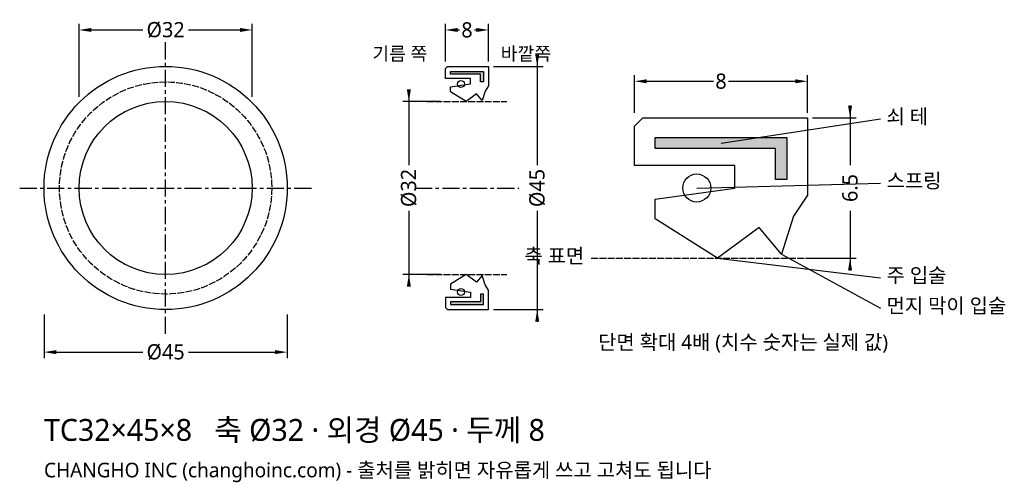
# Model space of a CAD drawing. Header units: millimetres. Extents: x -27 to 155, y -54 to 31.
import ezdxf

# ---------------------------------------------------------------- set-up
doc = ezdxf.new("R2010")
doc.units = ezdxf.units.MM
doc.linetypes.add('CENTER', pattern=[5.08, 3.175, -0.635, 0.635, -0.635])
doc.linetypes.add('DASHED', pattern=[1.524, 1.27, -0.254])
for name, color, linetype in [('문자', 7, 'CONTINUOUS'), ('쇠테', 8, 'CONTINUOUS'), ('숨은선', 3, 'DASHED'), ('외형선', 7, 'CONTINUOUS'), ('중심선', 1, 'CENTER'), ('치수', 4, 'CONTINUOUS')]:
    doc.layers.add(name, color=color, linetype=linetype)
doc.styles.add('CH_KOR', font='malgun.ttf')
doc.dimstyles.new('CH_DIM', dxfattribs={"dimtxt": 2.5, "dimasz": 2, "dimexe": 1, "dimexo": 0.8, "dimgap": 0.8, "dimtad": 1, "dimdec": 1, "dimdsep": 46, "dimtxsty": 'CH_KOR', "dimcen": 2.5, "dimclrd": 4, "dimclre": 4, "dimclrt": 4, "dimazin": 3, "dimtfac": 1, "dimtmove": 0, "dimatfit": 3})

# ---------------------------------------------------------------- blocks, each defined once
blk = doc.blocks.new('_CLOSEDFILLED')
at = {"color": 0, "linetype": 'BYBLOCK'}
blk.add_solid([(-1, 0.164), (0, 0), (-1, -0.164)], dxfattribs=at)
blk = doc.blocks.new('*D1')
at = {"color": 4}
for p, q in [((-22.5, -23.4), (-22.5, -31.5)), ((22.5, -23.4), (22.5, -31.5)), ((-20.25, -30.375), (-4.21875, -30.375)), ((4.21875, -30.375), (20.25, -30.375))]:
    blk.add_line(p, q, dxfattribs=at)
at = {"layer": 'Defpoints'}
for p in [(-22.5, -22.5), (22.5, -22.5), (-22.5, -30.375)]:
    blk.add_point(p, dxfattribs=at)
at = {"layer": '치수', "color": 4, "xscale": 2.25, "yscale": 2.25, "rotation": 180}
blk.add_blockref('_CLOSEDFILLED', (-22.5, -30.375), dxfattribs=at)
at = {"layer": '치수', "color": 4, "xscale": 2.25, "yscale": 2.25}
blk.add_blockref('_CLOSEDFILLED', (22.5, -30.375), dxfattribs=at)
at = {"layer": '치수', "color": 4, "insert": (0, -30.375), "char_height": 2.8125, "attachment_point": 5, "style": 'CH_KOR'}
blk.add_mtext('Ø45', dxfattribs=at)
blk = doc.blocks.new('*D2')
at = {"color": 4}
for p, q in [((-16, 16.9), (-16, 30.375)), ((-13.75, 29.25), (-4.21875, 29.25)), ((4.21875, 29.25), (13.75, 29.25)), ((16, 16.9), (16, 30.375))]:
    blk.add_line(p, q, dxfattribs=at)
at = {"layer": 'Defpoints'}
for p in [(-16, 29.25), (-16, 16), (16, 16)]:
    blk.add_point(p, dxfattribs=at)
at = {"layer": '치수', "color": 4, "xscale": 2.25, "yscale": 2.25, "rotation": 180}
blk.add_blockref('_CLOSEDFILLED', (-16, 29.25), dxfattribs=at)
at = {"layer": '치수', "color": 4, "xscale": 2.25, "yscale": 2.25}
blk.add_blockref('_CLOSEDFILLED', (16, 29.25), dxfattribs=at)
at = {"layer": '치수', "color": 4, "insert": (0, 29.25), "char_height": 2.8125, "attachment_point": 5, "style": 'CH_KOR'}
blk.add_mtext('Ø32', dxfattribs=at)
blk = doc.blocks.new('*D3')
at = {"color": 4}
for p, q in [((51.75, 23.4), (51.75, 30.375)), ((54, 29.25), (54.34375, 29.25)), ((57.15625, 29.25), (57.5, 29.25)), ((59.75, 23.4), (59.75, 30.375))]:
    blk.add_line(p, q, dxfattribs=at)
at = {"layer": 'Defpoints'}
for p in [(51.75, 29.25), (51.75, 22.5), (59.75, 22.5)]:
    blk.add_point(p, dxfattribs=at)
at = {"layer": '치수', "color": 4, "xscale": 2.25, "yscale": 2.25, "rotation": 180}
blk.add_blockref('_CLOSEDFILLED', (51.75, 29.25), dxfattribs=at)
at = {"layer": '치수', "color": 4, "xscale": 2.25, "yscale": 2.25}
blk.add_blockref('_CLOSEDFILLED', (59.75, 29.25), dxfattribs=at)
at = {"layer": '치수', "color": 4, "insert": (55.75, 29.25), "char_height": 2.8125, "attachment_point": 5, "style": 'CH_KOR'}
blk.add_mtext('8', dxfattribs=at)
blk = doc.blocks.new('*D4')
at = {"color": 4}
for p, q in [((68.75, 24.75), (68.75, 4.21875)), ((60.65, 22.5), (69.875, 22.5)), ((68.75, -4.21875), (68.75, -24.75)), ((60.65, -22.5), (69.875, -22.5))]:
    blk.add_line(p, q, dxfattribs=at)
at = {"layer": 'Defpoints'}
for p in [(59.75, 22.5), (68.75, 22.5), (59.75, -22.5)]:
    blk.add_point(p, dxfattribs=at)
at = {"layer": '치수', "color": 4, "xscale": 2.25, "yscale": 2.25}
for p, rotation in [((68.75, 22.5), 270), ((68.75, -22.5), 90)]:
    blk.add_blockref('_CLOSEDFILLED', p, dxfattribs=dict(at, rotation=rotation))
at = {"layer": '치수', "color": 4, "insert": (68.75, 0), "char_height": 2.8125, "attachment_point": 5, "rotation": 90, "style": 'CH_KOR'}
blk.add_mtext('Ø45', dxfattribs=at)
blk = doc.blocks.new('*D5')
at = {"color": 4}
for p, q in [((45, 18.25), (45, 4.21875)), ((50.85, 16), (43.875, 16)), ((45, -4.21875), (45, -18.25)), ((50.85, -16), (43.875, -16))]:
    blk.add_line(p, q, dxfattribs=at)
at = {"layer": 'Defpoints'}
for p in [(45, 16), (51.75, 16), (51.75, -16)]:
    blk.add_point(p, dxfattribs=at)
at = {"layer": '치수', "color": 4, "xscale": 2.25, "yscale": 2.25}
for p, rotation in [((45, 16), 270), ((45, -16), 90)]:
    blk.add_blockref('_CLOSEDFILLED', p, dxfattribs=dict(at, rotation=rotation))
at = {"layer": '치수', "color": 4, "insert": (45, 0), "char_height": 2.8125, "attachment_point": 5, "rotation": 90, "style": 'CH_KOR'}
blk.add_mtext('Ø32', dxfattribs=at)
blk = doc.blocks.new('*D6')
at = {"color": 4}
for p, q in [((86.75, 13.9), (86.75, 20.875)), ((118.75, 13.9), (118.75, 20.875)), ((89, 19.75), (101.34375, 19.75)), ((104.15625, 19.75), (116.5, 19.75))]:
    blk.add_line(p, q, dxfattribs=at)
at = {"layer": 'Defpoints'}
for p in [(86.75, 19.75), (86.75, 13), (118.75, 13)]:
    blk.add_point(p, dxfattribs=at)
at = {"layer": '치수', "color": 4, "xscale": 2.25, "yscale": 2.25, "rotation": 180}
blk.add_blockref('_CLOSEDFILLED', (86.75, 19.75), dxfattribs=at)
at = {"layer": '치수', "color": 4, "xscale": 2.25, "yscale": 2.25}
blk.add_blockref('_CLOSEDFILLED', (118.75, 19.75), dxfattribs=at)
at = {"layer": '치수', "color": 4, "insert": (102.75, 19.75), "char_height": 2.8125, "attachment_point": 5, "style": 'CH_KOR'}
blk.add_mtext('8', dxfattribs=at)
blk = doc.blocks.new('*D7')
at = {"color": 4}
for p, q in [((126.625, 15.25), (126.625, 4.21875)), ((119.65, 13), (127.75, 13)), ((126.625, -4.21875), (126.625, -15.25)), ((119.65, -13), (127.75, -13))]:
    blk.add_line(p, q, dxfattribs=at)
at = {"layer": 'Defpoints'}
for p in [(118.75, 13), (126.625, 13), (118.75, -13)]:
    blk.add_point(p, dxfattribs=at)
at = {"layer": '치수', "color": 4, "xscale": 2.25, "yscale": 2.25}
for p, rotation in [((126.625, 13), 270), ((126.625, -13), 90)]:
    blk.add_blockref('_CLOSEDFILLED', p, dxfattribs=dict(at, rotation=rotation))
at = {"layer": '치수', "color": 4, "insert": (126.625, 0), "char_height": 2.8125, "attachment_point": 5, "rotation": 90, "style": 'CH_KOR'}
blk.add_mtext('6.5', dxfattribs=at)

msp = doc.modelspace()

# ---------------------------------------------------------------- hatches: boundary and pattern name
at = {"layer": '쇠테'}
for points in [[(52.71, 21.59), (58.79, 21.59), (58.79, 19.64), (58.27, 19.64), (58.27, 21.07), (52.71, 21.07)], [(90.59, 9.36), (114.91, 9.36), (114.91, 1.56), (112.83, 1.56), (112.83, 7.28), (90.59, 7.28)], [(52.71, -21.59), (58.79, -21.59), (58.79, -19.64), (58.27, -19.64), (58.27, -21.07), (52.71, -21.07)]]:
    msp.add_hatch(color=8, dxfattribs=at).paths.add_polyline_path(points)

# ---------------------------------------------------------------- linework, layer by layer
for points in [[(52.71, 21.59), (58.79, 21.59), (58.79, 19.64), (58.27, 19.64), (58.27, 21.07), (52.71, 21.07)], [(90.59, 9.36), (114.91, 9.36), (114.91, 1.56), (112.83, 1.56), (112.83, 7.28), (90.59, 7.28)], [(52.71, -21.59), (58.79, -21.59), (58.79, -19.64), (58.27, -19.64), (58.27, -21.07), (52.71, -21.07)]]:
    msp.add_lwpolyline(points, close=True, dxfattribs=at)
at = {"layer": '숨은선'}
for p, q in [((48.375, 16), (63.125, 16)), ((78.75, -13), (126.75, -13)), ((48.375, -16), (63.125, -16))]:
    msp.add_line(p, q, dxfattribs=at)
msp.add_circle((0, 0), 19.64, dxfattribs=at)
at = {"layer": '외형선'}
for points in [[(51.75, 22.11), (52.14, 22.5), (59.75, 22.5), (59.75, 18.925), (59.11, 17.95), (58.55, 16.195), (57.51, 17.43), (55.59, 16), (52.71, 17.82), (52.71, 18.73), (56.39, 19.25), (56.39, 20.29), (51.75, 20.29)], [(86.75, 11.44), (88.31, 13), (118.75, 13), (118.75, -1.3), (116.19, -5.2), (113.95, -12.22), (109.79, -7.28), (102.11, -13), (90.59, -5.72), (90.59, -2.08), (105.31, 0), (105.31, 4.16), (86.75, 4.16)], [(51.75, -22.11), (52.14, -22.5), (59.75, -22.5), (59.75, -18.925), (59.11, -17.95), (58.55, -16.195), (57.51, -17.43), (55.59, -16), (52.71, -17.82), (52.71, -18.73), (56.39, -19.25), (56.39, -20.29), (51.75, -20.29)]]:
    msp.add_lwpolyline(points, close=True, dxfattribs=at)
for centre, radius in [((0, 0), 22.5), ((54.63, 19.25), 0.65), ((0, 0), 16), ((98.27, 0), 2.6), ((54.63, -19.25), 0.65)]:
    msp.add_circle(centre, radius, dxfattribs=at)
at = {"layer": '중심선'}
for p, q in [((0, -27), (0, 27)), ((-27, 0), (27, 0)), ((46.125, 0), (65.375, 0))]:
    msp.add_line(p, q, dxfattribs=at)
at = {"layer": '치수'}
for p, q in [((102.75, 8.32), (132.25, 12.775)), ((98.27, 0), (132.25, 0.9)), ((113.95, -12.22), (132.25, -22.225)), ((102.11, -13), (132.25, -16.6))]:
    msp.add_line(p, q, dxfattribs=at)

# ---------------------------------------------------------------- texts
at = {"layer": '문자', "style": 'CH_KOR'}
for s, height, p in [('기름 쪽', 2.475, (38.25, 23.625)), ('바깥쪽', 2.475, (62, 23.625)), ('쇠 테', 2.7, (133.375, 11.875)), ('스프링', 2.7, (133.375, 0)), ('축 표면', 2.7, (66.375, -13.9)), ('주 입술', 2.7, (133.375, -17.5)), ('먼지 막이 입술', 2.7, (133.375, -23.125)), ('단면 확대 4배 (치수 숫자는 실제 값)', 2.7, (80, -29.875)), ('TC32×45×8   축 Ø32 · 외경 Ø45 · 두께 8', 4.05, (-22.5, -46.8)), ('CHANGHO INC (changhoinc.com) - 출처를 밝히면 자유롭게 쓰고 고쳐도 됩니다', 2.7, (-22.5, -53.55))]:
    msp.add_text(s, height=height, dxfattribs=at).set_placement(p)

# ---------------------------------------------------------------- dimensions: what is measured, and where the dimension line sits
at = {"layer": '치수'}
for base, p1, p2, text, picture, middle in [((-16, 29.25), (-16, 16), (16, 16), 'Ø32', '*D2', (0, 29.25)), ((86.75, 19.75), (86.75, 13), (118.75, 13), '8', '*D6', (102.75, 19.75)), ((-22.5, -30.375), (-22.5, -22.5), (22.5, -22.5), 'Ø45', '*D1', (0, -30.375))]:
    dim = msp.add_linear_dim(base=base, p1=p1, p2=p2, text=text, dimstyle='CH_DIM', override={"dimscale": 1.125}, dxfattribs=at)
    dim.commit()
    dim.dimension.update_dxf_attribs({"geometry": picture, "text_midpoint": middle})
dim = msp.add_linear_dim(base=(51.75, 29.25), p1=(51.75, 22.5), p2=(59.75, 22.5), dimstyle='CH_DIM', override={"dimscale": 1.125}, dxfattribs=at)
dim.commit()
dim.dimension.update_dxf_attribs({"geometry": '*D3', "text_midpoint": (55.75, 29.25)})
for base, p1, p2, text, picture, middle in [((68.75, 22.5), (59.75, 22.5), (59.75, -22.5), 'Ø45', '*D4', (68.75, 0)), ((45, 16), (51.75, 16), (51.75, -16), 'Ø32', '*D5', (45, 0)), ((126.625, 13), (118.75, 13), (118.75, -13), '6.5', '*D7', (126.625, 0))]:
    dim = msp.add_linear_dim(base=base, p1=p1, p2=p2, angle=90, text=text, dimstyle='CH_DIM', override={"dimscale": 1.125}, dxfattribs=at)
    dim.commit()
    dim.dimension.update_dxf_attribs({"geometry": picture, "text_midpoint": middle})

doc.saveas('drawing.dxf')
